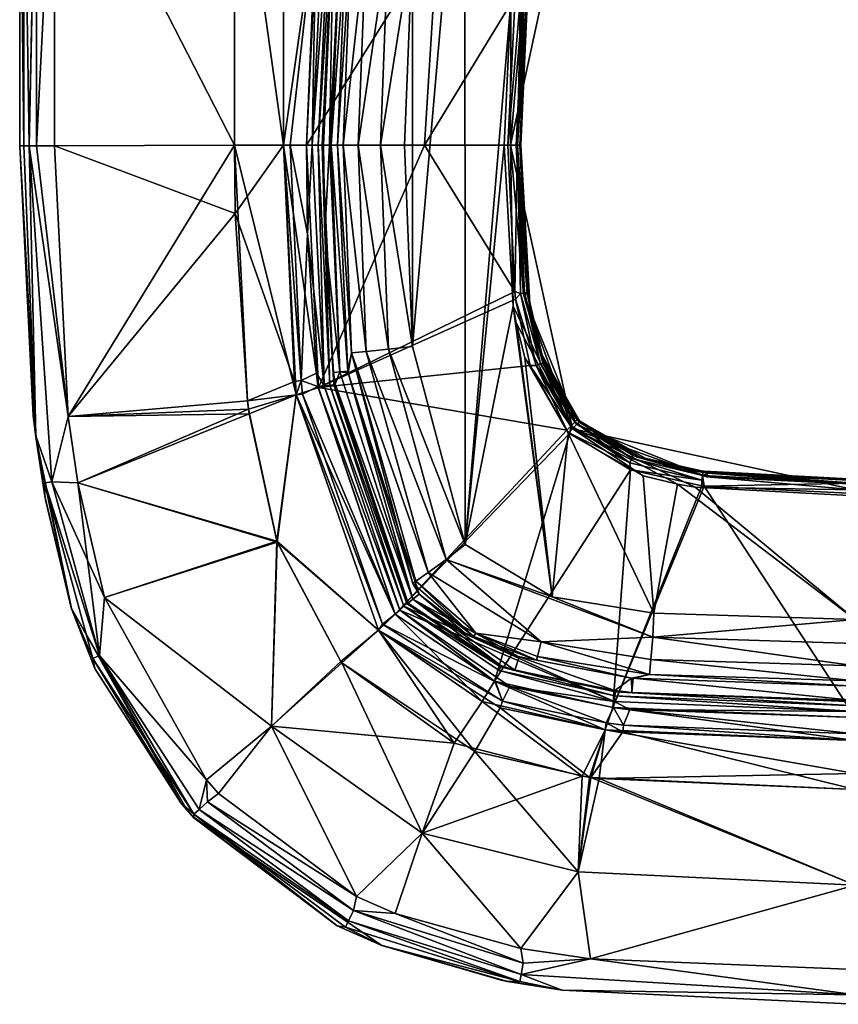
# Model space of a CAD drawing. Header units: centimetres. Extents: x 0.17 to 5.25, y -16.24 to -10.14.
# Tile 1 of 6: x 0.17 to 2.66, y -16.24 to -13.25. Entities that reach past the tile are written whole.
import ezdxf

# ---------------------------------------------------------------- set-up
doc = ezdxf.new("R2010")
doc.units = ezdxf.units.CM
doc.layers.get('0').update_dxf_attribs({"true_color": 0x5890e1})

msp = doc.modelspace()

# ---------------------------------------------------------------- meshes
at = {"color": 114, "true_color": 0x1bb158}
mesh = msp.add_polyface(dxfattribs=at)
corners = [(1.3015, -12.2085, 30.1098), (1.077, -12.8886, 30.1216), (0.9727, -12.5579, 30.1277), (1.3113, -12.1983, 31.9682), (0.9727, -12.5579, 31.9498), (1.1295, -12.5971, 31.9588), (1.1127, -12.8956, 30.1346), (1.0952, -12.8936, 30.1241), (1.3398, -12.2186, 30.1227), (1.3262, -12.2077, 30.1121), (1.3118, -12.1959, 30.1093), (1.3314, -12.1736, 30.1084), (1.3493, -12.2258, 30.1394), (1.3527, -12.2281, 30.1577), (1.3433, -12.2397, 30.1582), (1.1246, -12.897, 30.1511), (1.1288, -12.8973, 30.169), (1.1276, -12.9075, 30.169), (1.1242, -12.938, 30.1693), (1.0896, -13.6272, 30.1532), (1.0776, -13.6271, 30.1365), (1.0781, -12.8895, 31.956), (1.4409, -12.9934, 31.9128), (1.0424, -13.6273, 31.9539), (1.3623, -12.2547, 30.8533), (1.3785, -12.2658, 31.4151), (1.1683, -12.9345, 31.4152), (1.148, -12.9406, 30.8533), (1.1628, -12.9881, 31.4152), (1.1176, -13.6273, 30.8533), (1.1126, -13.6273, 30.7122), (1.3643, -13.0144, 31.6112), (1.267, -13.6275, 31.5976), (1.2912, -13.0075, 31.5976), (1.1992, -13.6274, 31.5542), (1.2238, -13.0011, 31.5542), (1.1535, -13.6274, 31.488), (1.1783, -12.9968, 31.488), (1.4087, -12.3289, 31.5542), (1.3713, -12.3026, 31.488), (1.1372, -13.6274, 31.4152), (1.3618, -12.2959, 31.4513), (1.4642, -12.3679, 31.5976)]
mesh.append_faces([[corners[k] for k in face] for face in [(0, 1, 2), (3, 4, 5), (6, 7, 8), (1, 0, 7), (7, 0, 9), (8, 7, 9), (0, 10, 9), (9, 10, 11), (12, 13, 14), (15, 14, 16), (17, 15, 16), (17, 18, 15), (15, 18, 19), (20, 6, 15), (8, 12, 6), (6, 12, 15), (15, 12, 14), (5, 21, 22), (22, 21, 23), (24, 25, 26), (27, 26, 28), (29, 27, 28), (27, 30, 18), (17, 27, 18), (17, 16, 27), (27, 16, 24), (26, 27, 24), (16, 14, 24), (31, 32, 33), (33, 34, 35), (35, 36, 37), (38, 37, 39), (37, 40, 28), (26, 37, 28), (26, 39, 37), (26, 41, 39), (26, 25, 41), (42, 33, 35), (38, 35, 37)]], dxfattribs={"color": 114})
mesh = msp.add_polyface(dxfattribs=at)
corners = [(1.7154, -13.1783, 31.6528), (1.7128, -13.178, 31.6433), (1.7637, -12.9657, 31.6528), (1.7294, -13.097, 31.662), (1.7205, -13.149, 31.662), (1.7137, -13.1988, 31.662), (1.7015, -13.1765, 31.6262), (1.7611, -12.9648, 31.6433), (1.6624, -13.6273, 31.6149), (1.8481, -12.7678, 31.6149), (1.6633, -13.1927, 31.6112), (1.6702, -13.1414, 31.6112), (1.6796, -13.0874, 31.6112), (1.7137, -13.1988, 31.718), (1.7205, -13.1488, 31.7179), (1.7294, -13.097, 31.7176), (1.7538, -12.9979, 31.662), (1.3646, -14.2395, 31.6112), (1.3643, -13.0144, 31.6112), (1.524, -12.4103, 31.6112), (1.1295, -12.5971, 31.9588), (1.4409, -12.9934, 31.9128), (1.6382, -12.5016, 31.9193), (1.4011, -13.6273, 31.9111), (1.6771, -13.1743, 31.7876), (1.6792, -13.1594, 31.7876), (1.7258, -12.9514, 31.7871), (1.8358, -12.7622, 31.7863), (1.6933, -13.1765, 31.7747), (1.7417, -12.9574, 31.7743), (1.7135, -13.1792, 31.7386), (1.7619, -12.9651, 31.7375), (1.7541, -12.9621, 31.7573), (1.7057, -13.1781, 31.7581), (1.2912, -13.0075, 31.5976), (1.4642, -12.3679, 31.5976), (1.7868, -12.2496, 31.6112), (1.7102, -12.9674, 31.6112), (1.7054, -12.9829, 31.6112)]
mesh.append_faces([[corners[k] for k in face] for face in [(0, 1, 2), (3, 0, 2), (3, 4, 0), (0, 4, 5), (1, 0, 5), (6, 7, 1), (6, 8, 9), (8, 10, 9), (9, 10, 11), (12, 9, 11), (13, 5, 4), (14, 4, 15), (14, 13, 4), (4, 3, 15), (15, 3, 16), (20, 21, 22), (23, 24, 21), (24, 25, 21), (21, 25, 26), (22, 26, 27), (22, 21, 26), (25, 28, 29), (30, 13, 14), (15, 30, 14), (15, 31, 30), (26, 25, 29), (25, 24, 28), (29, 28, 32), (32, 28, 33), (31, 33, 30), (31, 32, 33), (19, 34, 35), (19, 18, 34)]], dxfattribs={"color": 114})
mesh.append_faces([[corners[k] for k in face] for face in [(36, 10, 19)]], dxfattribs={"vtx0": -1, "vtx1": -1, "color": 114})
mesh.append_faces([[corners[k] for k in face] for face in [(17, 18, 19), (36, 37, 38), (36, 38, 12), (36, 12, 11), (36, 11, 10)]], dxfattribs={"vtx0": -1, "vtx2": -1, "color": 114})
mesh = msp.add_polyface(dxfattribs=at)
corners = [(0.9927, -13.6273, 30.1265), (1.072, -12.9327, 30.1219), (1.0424, -13.6273, 30.1235), (1.0424, -13.6273, 31.9539), (1.0781, -12.8895, 31.956), (0.9727, -13.6273, 31.9498), (1.0599, -13.6272, 30.1262), (1.0458, -13.8973, 30.1239), (1.0959, -14.359, 30.128), (1.0776, -13.6271, 30.1365), (1.0896, -13.6272, 30.1532), (1.1133, -14.3573, 30.1384), (1.1251, -14.3561, 30.1551), (1.0938, -13.6273, 30.1716), (1.0978, -13.8958, 30.172), (1.1246, -12.897, 30.1511), (1.1127, -12.8956, 30.1346), (1.1242, -12.938, 30.1693), (1.0785, -14.364, 31.9522), (1.4011, -13.6273, 31.9111), (1.4409, -12.9934, 31.9128), (1.6754, -14.0729, 31.7874), (1.1126, -13.6273, 30.7122), (1.1438, -14.317, 30.7122), (1.1176, -13.6273, 30.8533), (1.1682, -14.3143, 31.4152), (1.1372, -13.6274, 31.4152), (1.1628, -12.9881, 31.4152), (1.148, -12.9406, 30.8533), (1.3403, -13.6276, 31.6112), (1.267, -13.6275, 31.5976), (1.3643, -13.0144, 31.6112), (1.1992, -13.6274, 31.5542), (1.2912, -13.0075, 31.5976), (1.1535, -13.6274, 31.488), (1.2238, -13.0011, 31.5542), (1.1783, -12.9968, 31.488), (1.1788, -14.2589, 31.488), (1.3646, -14.2395, 31.6112), (1.2917, -14.2479, 31.5976), (1.2242, -14.2544, 31.5542), (1.5253, -14.8418, 31.6112), (1.524, -12.4103, 31.6112)]
mesh.append_faces([[corners[k] for k in face] for face in [(0, 1, 2), (3, 4, 5), (6, 7, 2), (6, 8, 7), (6, 9, 8), (9, 10, 11), (11, 10, 12), (13, 14, 10), (10, 14, 12), (2, 1, 6), (9, 15, 10), (9, 6, 16), (17, 13, 10), (5, 18, 3), (19, 20, 3), (18, 21, 19), (3, 18, 19), (2, 7, 0), (13, 22, 14), (14, 22, 23), (22, 24, 23), (23, 24, 25), (24, 26, 25), (24, 27, 26), (24, 22, 28), (22, 13, 17), (29, 30, 31), (30, 32, 33), (32, 34, 35), (34, 26, 36), (25, 26, 37), (29, 38, 30), (30, 38, 39), (32, 39, 40), (34, 40, 37), (26, 34, 37), (32, 30, 39), (32, 40, 34)]], dxfattribs={"color": 114})
mesh.append_faces([[corners[k] for k in face] for face in [(41, 38, 42)]], dxfattribs={"vtx1": -1, "vtx2": -1, "color": 114})
mesh.append_faces([[corners[k] for k in face] for face in [(38, 29, 31)]], dxfattribs={"vtx2": -1, "color": 114})
mesh = msp.add_polyface(dxfattribs=at)
corners = [(1.6945, -13.6273, 31.662), (1.6909, -13.6273, 31.6433), (1.7137, -13.1988, 31.662), (1.7128, -13.178, 31.6433), (1.6797, -13.6273, 31.6262), (1.7015, -13.1765, 31.6262), (1.6624, -13.6273, 31.6149), (1.6437, -13.6273, 31.6112), (1.6633, -13.1927, 31.6112), (1.7158, -14.0792, 31.6528), (1.7132, -14.0796, 31.6433), (1.7211, -14.1094, 31.662), (1.6709, -14.1173, 31.6112), (1.8511, -14.4896, 31.6149), (1.7019, -14.081, 31.6262), (1.6945, -13.6273, 31.7178), (1.6945, -13.6283, 31.7178), (1.7137, -14.0554, 31.7174), (1.7211, -14.1099, 31.7171), (1.7137, -13.1988, 31.718), (1.4011, -13.6273, 31.9111), (1.655, -13.6273, 31.7875), (1.6771, -13.1743, 31.7876), (1.6754, -14.0729, 31.7874), (1.7055, -14.0762, 31.7577), (1.7135, -14.0751, 31.7378), (1.6839, -13.6278, 31.7578), (1.6926, -14.0781, 31.7747), (1.6783, -14.0953, 31.7874), (1.6933, -13.1765, 31.7747), (1.7135, -13.1792, 31.7386), (1.7057, -13.1781, 31.7581), (1.5253, -14.8418, 31.6112), (1.524, -12.4103, 31.6112)]
mesh.append_faces([[corners[k] for k in face] for face in [(0, 1, 2), (2, 1, 3), (1, 4, 3), (3, 4, 5), (4, 6, 5), (7, 8, 6), (9, 10, 1), (0, 9, 1), (0, 11, 9), (12, 6, 13), (12, 7, 6), (13, 6, 14), (1, 10, 4), (4, 10, 14), (6, 4, 14), (15, 16, 0), (0, 16, 17), (11, 17, 18), (11, 0, 17), (0, 2, 15), (15, 2, 19), (20, 21, 22), (23, 21, 20), (24, 25, 26), (27, 26, 23), (28, 27, 23), (25, 18, 17), (26, 17, 16), (26, 25, 17), (26, 21, 23), (27, 24, 26), (22, 21, 29), (16, 15, 26), (26, 15, 19), (30, 31, 26), (19, 30, 26), (21, 26, 29), (29, 26, 31)]], dxfattribs={"color": 114})
mesh.append_faces([[corners[k] for k in face] for face in [(32, 33, 8)]], dxfattribs={"vtx0": -1, "vtx1": -1, "vtx2": -1, "color": 114})
mesh.append_faces([[corners[k] for k in face] for face in [(32, 8, 7)]], dxfattribs={"vtx0": -1, "vtx2": -1, "color": 114})
mesh = msp.add_polyface(dxfattribs=at)
corners = [(0.9727, -12.5579, 30.1277), (1.077, -12.8886, 30.1216), (1.0767, -12.8915, 30.1216), (1.0754, -12.9017, 30.1217), (1.072, -12.9327, 30.1219), (0.9727, -13.6273, 30.1277), (0.9727, -13.6273, 31.9498), (1.0781, -12.8895, 31.956), (0.9727, -12.5579, 31.9498), (1.1295, -12.5971, 31.9588), (1.0599, -13.6272, 30.1262), (1.0952, -12.8936, 30.1241), (1.1127, -12.8956, 30.1346), (0.2761, -13.6291, 31.6998), (0.2761, -12.5588, 31.6998), (0.2212, -13.6291, 31.663), (0.2212, -12.5591, 31.6629), (0.1992, -13.6291, 31.6362), (0.1832, -12.5585, 31.6055), (0.1832, -13.6291, 31.6057), (0.1705, -12.5579, 31.5407), (0.1705, -13.6291, 31.5407), (0.1705, -12.5579, 31.1911), (0.1705, -13.6294, 31.1911), (0.8237, -12.558, 31.9182), (0.8237, -13.6275, 31.9181), (0.1705, -12.5579, 30.8863), (0.1705, -13.6294, 30.8863), (0.8237, -12.558, 30.1593), (0.8237, -13.6275, 30.1594), (0.2761, -12.5588, 30.3776), (0.2761, -13.6291, 30.3776), (0.1705, -13.6291, 30.5367), (0.1705, -12.5579, 30.5367), (0.1832, -13.6291, 30.4718), (0.1833, -12.5585, 30.4717), (0.1834, -12.5585, 30.4713), (0.1992, -13.6291, 30.4412), (0.2209, -12.5591, 30.4149), (0.2212, -13.6291, 30.4145), (0.2212, -12.5591, 30.4146)]
mesh.append_faces([[corners[k] for k in face] for face in [(0, 1, 2), (3, 0, 2), (3, 4, 0), (0, 4, 5), (6, 7, 8), (8, 7, 9), (10, 4, 11), (4, 3, 11), (11, 3, 2), (1, 11, 2), (12, 10, 11), (13, 14, 15), (15, 14, 16), (17, 16, 18), (19, 18, 20), (21, 19, 20), (19, 17, 18), (20, 22, 21), (21, 22, 23), (24, 14, 25), (25, 14, 13), (8, 24, 6), (6, 24, 25), (22, 26, 23), (23, 26, 27), (0, 5, 28), (28, 5, 29), (28, 29, 30), (30, 29, 31), (32, 33, 34), (34, 33, 35), (36, 34, 35), (36, 37, 34), (36, 38, 37), (39, 38, 40), (30, 39, 40), (30, 31, 39), (32, 27, 26), (33, 32, 26)]], dxfattribs={"color": 114})
mesh = msp.add_polyface(dxfattribs=at)
corners = [(0.9727, -13.6273, 30.1277), (1.072, -12.9327, 30.1219), (0.9927, -13.6273, 30.1265), (1.026, -14.3434, 30.1276), (1.006, -14.3458, 30.1285), (0.1705, -13.6294, 31.1911), (0.2117, -14.4503, 31.1911), (0.1705, -13.6294, 31.5407), (0.2761, -13.6291, 31.6998), (0.2212, -13.6292, 31.663), (0.3181, -14.453, 31.6999), (0.1992, -13.6292, 31.6362), (0.1832, -13.6293, 31.6057), (0.2192, -14.5112, 31.5408), (0.2212, -13.6291, 31.663), (0.1992, -13.6291, 31.6362), (0.1832, -13.6291, 31.6057), (0.1705, -13.6291, 31.5407), (0.2212, -12.5591, 31.6629), (0.8237, -13.6275, 31.9181), (0.9727, -13.6273, 31.9498), (1.0108, -14.3866, 31.9489), (0.1705, -13.6294, 30.8863), (0.8237, -13.6275, 30.1594), (0.8256, -13.835, 30.1594), (0.2761, -13.6291, 30.3776), (0.3181, -14.453, 30.3775), (0.1705, -13.6294, 30.5367), (0.1832, -13.6293, 30.4718), (0.2192, -14.5112, 30.5366), (0.1992, -13.6292, 30.4412), (0.2212, -13.6292, 30.4145), (0.1705, -13.6291, 30.5367), (0.1832, -13.6291, 30.4718), (0.1992, -13.6291, 30.4412), (0.2212, -13.6291, 30.4145), (0.2209, -12.5591, 30.4149), (0.2117, -14.4503, 30.8863), (1.0458, -13.8973, 30.1239)]
mesh.append_faces([[corners[k] for k in face] for face in [(0, 1, 2), (0, 3, 4), (0, 2, 3), (5, 6, 7), (8, 9, 10), (10, 9, 11), (11, 12, 13), (13, 12, 7), (9, 8, 14), (15, 9, 14), (15, 11, 9), (15, 16, 11), (11, 16, 12), (12, 16, 17), (7, 12, 17), (15, 14, 18), (7, 17, 5), (19, 8, 10), (20, 19, 21), (23, 0, 24), (24, 0, 4), (25, 23, 24), (26, 25, 24), (27, 28, 29), (29, 28, 30), (30, 31, 26), (26, 31, 25), (27, 32, 28), (28, 32, 33), (34, 28, 33), (34, 30, 28), (34, 31, 30), (34, 35, 31), (31, 35, 25), (34, 36, 35), (27, 22, 32), (37, 22, 27), (2, 38, 3)]], dxfattribs={"color": 114})
mesh.append_faces([[corners[k] for k in face] for face in [(22, 6, 5)]], dxfattribs={"vtx0": -1, "color": 114})
mesh = msp.add_polyface(dxfattribs=at)
corners = [(0.1705, -13.6294, 31.5407), (0.2117, -14.4503, 31.1911), (0.2198, -14.5155, 31.3772), (0.2192, -14.5112, 31.5408), (0.2468, -14.6946, 31.5407), (0.2488, -14.7055, 31.1911), (0.3278, -15.0358, 31.3772), (0.2686, -14.6507, 31.6362), (0.1992, -13.6292, 31.6362), (0.2472, -14.6541, 31.5896), (0.3469, -14.6538, 31.6998), (0.3181, -14.453, 31.6999), (0.8627, -14.4044, 31.918), (0.8659, -14.4299, 31.918), (0.8237, -13.6275, 31.9181), (0.9535, -14.835, 31.9182), (1.0108, -14.3866, 31.9489), (0.2117, -14.4503, 30.8863), (0.868, -14.4445, 30.1595), (0.8627, -14.4044, 30.1595), (1.0108, -14.3866, 30.1286), (0.8256, -13.835, 30.1594), (1.006, -14.3458, 30.1285), (0.3181, -14.453, 30.3775), (0.3469, -14.6538, 30.3776), (0.9519, -14.8319, 30.1595), (0.2686, -14.6507, 30.4412), (0.1992, -13.6292, 30.4412), (0.4284, -15.0029, 30.3777), (0.2472, -14.6541, 30.4878), (0.2468, -14.6946, 30.5367), (0.2192, -14.5112, 30.5366), (0.2488, -14.7055, 30.8863), (0.2198, -14.5155, 30.7003), (0.3278, -15.0358, 30.7003), (0.1705, -13.6294, 30.5367), (0.1705, -13.6294, 30.8863)]
mesh.append_faces([[corners[k] for k in face] for face in [(0, 1, 2), (3, 2, 4), (3, 0, 2), (1, 5, 2), (2, 5, 6), (4, 2, 6), (7, 8, 3), (9, 3, 4), (10, 11, 7), (7, 11, 8), (3, 9, 7), (12, 11, 13), (12, 14, 11), (11, 10, 13), (13, 10, 15), (16, 14, 12), (13, 16, 12), (13, 15, 16), (18, 19, 20), (19, 21, 22), (23, 21, 19), (18, 23, 19), (18, 24, 23), (18, 25, 24), (26, 27, 23), (24, 26, 23), (24, 28, 26), (29, 30, 31), (26, 31, 27), (26, 29, 31), (32, 33, 34), (32, 17, 33), (33, 17, 35), (31, 33, 35), (31, 30, 33), (33, 30, 34)]], dxfattribs={"color": 114})
mesh.append_faces([[corners[k] for k in face] for face in [(17, 5, 1)]], dxfattribs={"vtx0": -1, "color": 114})
mesh.append_faces([[corners[k] for k in face] for face in [(36, 17, 1), (17, 32, 5)]], dxfattribs={"vtx2": -1, "color": 114})
mesh = msp.add_polyface(dxfattribs=at)
corners = [(1.0773, -14.3608, 30.1252), (1.0959, -14.359, 30.128), (1.3258, -15.0409, 30.1305), (1.0726, -14.3203, 30.1251), (1.0458, -13.8973, 30.1239), (1.0776, -13.6271, 30.1365), (1.1133, -14.3573, 30.1384), (1.3473, -15.0213, 30.1577), (1.1251, -14.3561, 30.1551), (1.0978, -13.8958, 30.172), (1.125, -14.3191, 30.1733), (1.1292, -14.3543, 30.1735), (1.3518, -15.0201, 30.1761), (1.3387, -15.0293, 30.1411), (1.2731, -15.0839, 30.1292), (1.0108, -14.3866, 30.1286), (1.0308, -14.3842, 30.1277), (1.026, -14.3434, 30.1276), (1.006, -14.3458, 30.1285), (1.3125, -15.0536, 31.9499), (1.0785, -14.364, 31.9522), (1.0108, -14.3866, 31.9489), (0.9727, -13.6273, 31.9498), (1.6783, -14.0953, 31.7874), (1.6754, -14.0729, 31.7874), (1.8342, -14.4945, 31.7855), (0.8627, -14.4044, 30.1595), (0.868, -14.4445, 30.1595), (0.9519, -14.8319, 30.1595), (1.2611, -15.1019, 30.1299), (1.3119, -15.0533, 30.1276), (1.1438, -14.317, 30.7122), (1.1688, -14.3199, 31.4152), (1.1682, -14.3143, 31.4152), (1.3662, -15.0082, 30.7122), (1.3851, -14.9926, 31.4152), (1.1788, -14.2589, 31.488), (1.3658, -14.96, 31.4513), (1.3646, -14.2395, 31.6112), (1.5253, -14.8418, 31.6112), (1.2917, -14.2479, 31.5976), (1.4674, -14.8869, 31.5976), (1.2242, -14.2544, 31.5542), (1.4124, -14.9265, 31.5542), (1.3753, -14.9532, 31.488)]
mesh.append_faces([[corners[k] for k in face] for face in [(0, 1, 2), (0, 3, 1), (1, 3, 4), (1, 5, 6), (7, 6, 8), (8, 9, 10), (11, 8, 10), (11, 12, 8), (6, 13, 1), (14, 15, 16), (16, 15, 17), (17, 15, 18), (19, 20, 21), (21, 20, 22), (23, 24, 20), (20, 19, 25), (26, 18, 15), (27, 15, 28), (15, 29, 28), (17, 4, 3), (0, 17, 3), (0, 16, 17), (0, 30, 16), (10, 31, 11), (10, 9, 31), (32, 31, 33), (32, 34, 31), (32, 35, 34), (31, 34, 11), (32, 36, 37), (38, 39, 40), (40, 39, 41), (42, 41, 43), (36, 43, 44), (37, 36, 44), (35, 32, 37), (32, 33, 36), (42, 43, 36), (40, 41, 42)]], dxfattribs={"color": 114})
mesh = msp.add_polyface(dxfattribs=at)
corners = [(1.7649, -14.2919, 31.6528), (1.7624, -14.2928, 31.6433), (1.7132, -14.0796, 31.6433), (1.7158, -14.0792, 31.6528), (1.7211, -14.1094, 31.662), (1.7294, -14.1574, 31.662), (1.7546, -14.2592, 31.662), (1.8723, -14.4655, 31.662), (1.8731, -14.4674, 31.6528), (1.8511, -14.4896, 31.6149), (1.7062, -14.2744, 31.6112), (1.6796, -14.1672, 31.6112), (1.6709, -14.1173, 31.6112), (1.8633, -14.4773, 31.6262), (1.7019, -14.081, 31.6262), (1.7294, -14.1574, 31.7167), (1.7211, -14.1099, 31.7171), (1.7549, -14.26, 31.7154), (1.7584, -14.2708, 31.7152), (1.8672, -14.4603, 31.7116), (1.0785, -14.364, 31.9522), (1.8342, -14.4945, 31.7855), (1.722, -14.297, 31.7867), (1.6783, -14.0953, 31.7874), (1.7406, -14.2975, 31.7741), (1.7618, -14.2892, 31.7362), (1.7135, -14.0751, 31.7378), (1.6926, -14.0781, 31.7747), (1.7536, -14.2924, 31.7567), (1.7055, -14.0762, 31.7577), (1.8652, -14.4626, 31.734), (1.8582, -14.4695, 31.7555), (1.5253, -14.8418, 31.6112), (1.6437, -13.6273, 31.6112)]
mesh.append_faces([[corners[k] for k in face] for face in [(0, 1, 2), (3, 4, 5), (0, 5, 6), (7, 0, 6), (7, 8, 0), (9, 10, 11), (12, 9, 11), (13, 14, 1), (2, 3, 0), (0, 3, 5), (0, 8, 1), (14, 13, 9), (2, 1, 14), (15, 4, 16), (15, 5, 4), (15, 6, 5), (15, 17, 6), (6, 17, 18), (7, 18, 19), (7, 6, 18), (20, 21, 22), (23, 20, 22), (21, 24, 22), (25, 19, 18), (17, 25, 18), (17, 15, 25), (25, 15, 26), (23, 24, 27), (23, 22, 24), (15, 16, 26), (27, 24, 28), (29, 28, 25), (26, 29, 25), (30, 28, 31), (30, 25, 28), (30, 19, 25), (28, 29, 27), (31, 28, 24)]], dxfattribs={"color": 114})
mesh.append_faces([[corners[k] for k in face] for face in [(32, 33, 12)]], dxfattribs={"vtx0": -1, "vtx2": -1, "color": 114})
mesh = msp.add_polyface(dxfattribs=at)
corners = [(2.0812, -14.5838, 31.662), (2.049, -14.574, 31.6528), (1.8735, -14.4666, 31.662), (2.2597, -14.6361, 31.6262), (1.8511, -14.4896, 31.6149), (1.8633, -14.4773, 31.6262), (2.0481, -14.5766, 31.6433), (1.8712, -14.4693, 31.6433), (1.8731, -14.4674, 31.6528), (1.7624, -14.2928, 31.6433), (1.8723, -14.4655, 31.662), (2.2246, -14.6674, 31.6112), (2.1706, -14.6582, 31.6112), (2.0661, -14.6324, 31.6112), (1.838, -14.5028, 31.6112), (1.7062, -14.2744, 31.6112), (1.8723, -14.4655, 31.7115), (1.8672, -14.4603, 31.7116), (2.0541, -14.5749, 31.7128), (2.0807, -14.5837, 31.713), (1.3125, -15.0536, 31.9499), (1.8431, -14.5036, 31.7855), (1.8342, -14.4945, 31.7855), (2.0256, -14.5938, 31.7736), (2.0312, -14.5798, 31.7559), (1.8582, -14.4695, 31.7555), (1.8471, -14.4804, 31.7733), (1.7406, -14.2975, 31.7741), (2.0348, -14.571, 31.7347), (2.1802, -14.6083, 31.7139), (1.8652, -14.4626, 31.734), (2.0278, -14.6144, 31.786), (2.0986, -15.0506, 31.6112), (1.789, -15.0005, 31.6112), (1.5253, -14.8418, 31.6112), (1.6709, -14.1173, 31.6112), (1.6796, -14.1672, 31.6112)]
mesh.append_faces([[corners[k] for k in face] for face in [(0, 1, 2), (3, 4, 5), (6, 5, 7), (8, 7, 9), (10, 2, 8), (8, 2, 1), (3, 5, 6), (11, 12, 4), (4, 12, 13), (14, 4, 13), (14, 15, 4), (7, 5, 9), (7, 8, 6), (6, 8, 1), (16, 10, 17), (16, 2, 10), (16, 18, 2), (2, 18, 0), (0, 18, 19), (20, 21, 22), (23, 24, 25), (26, 25, 27), (22, 26, 27), (22, 21, 26), (26, 21, 23), (25, 26, 23), (19, 28, 29), (19, 18, 28), (28, 18, 16), (30, 16, 17), (21, 31, 23), (30, 28, 16), (30, 24, 28), (30, 25, 24)]], dxfattribs={"color": 114})
mesh.append_faces([[corners[k] for k in face] for face in [(32, 14, 13), (33, 35, 36), (33, 36, 15), (33, 15, 14)]], dxfattribs={"vtx0": -1, "vtx2": -1, "color": 114})
mesh.append_faces([[corners[k] for k in face] for face in [(33, 34, 35)]], dxfattribs={"vtx1": -1, "vtx2": -1, "color": 114})
mesh = msp.add_polyface(dxfattribs=at)
corners = [(1.6166, -15.2589, 30.1274), (1.6155, -15.2584, 30.1274), (1.3258, -15.0409, 30.1305), (1.3119, -15.0533, 30.1276), (1.0773, -14.3608, 30.1252), (1.3387, -15.0293, 30.1411), (1.1133, -14.3573, 30.1384), (1.3473, -15.0213, 30.1577), (1.6319, -15.2135, 30.1575), (1.3518, -15.0201, 30.1761), (1.1251, -14.3561, 30.1551), (1.0959, -14.359, 30.128), (1.2611, -15.1019, 30.1299), (1.6379, -15.3183, 30.129), (1.6315, -15.3379, 30.1297), (1.2731, -15.0839, 30.1292), (1.0108, -14.3866, 30.1286), (1.4909, -15.4454, 31.918), (1.1498, -15.2018, 31.9178), (0.9356, -15.3945, 31.8056), (1.1464, -15.1977, 31.9178), (0.9535, -14.835, 31.9182), (1.577, -15.3188, 31.9476), (1.6144, -15.2576, 31.9501), (1.3125, -15.0536, 31.9499), (1.2611, -15.1019, 31.9475), (1.0108, -14.3866, 31.9489), (0.9519, -14.8319, 30.1595), (1.1464, -15.1977, 30.1597), (1.1498, -15.2019, 30.1597), (1.5545, -15.4706, 30.1598), (0.9356, -15.3945, 30.2718), (1.3941, -15.7192, 30.2718), (1.0308, -14.3842, 30.1277), (1.3662, -15.0082, 30.7122), (1.3851, -14.9926, 31.4152), (1.5219, -15.1096, 31.4152), (1.6335, -15.2098, 30.1752), (1.1292, -14.3543, 30.1735), (1.3658, -14.96, 31.4513), (1.5516, -15.1212, 31.4513), (1.3753, -14.9532, 31.488), (1.5571, -15.1109, 31.488), (1.4124, -14.9265, 31.5542)]
mesh.append_faces([[corners[k] for k in face] for face in [(0, 1, 2), (2, 1, 3), (4, 2, 3), (5, 6, 7), (8, 7, 9), (7, 10, 9), (7, 8, 5), (5, 2, 11), (12, 13, 14), (12, 15, 13), (12, 16, 15), (17, 18, 19), (19, 18, 20), (21, 19, 20), (22, 23, 24), (25, 24, 26), (25, 22, 24), (26, 21, 25), (25, 21, 20), (18, 25, 20), (18, 17, 25), (25, 17, 22), (27, 12, 28), (28, 12, 29), (29, 12, 30), (30, 12, 14), (27, 28, 31), (31, 28, 29), (32, 31, 29), (33, 3, 15), (15, 3, 1), (13, 15, 1), (34, 35, 36), (37, 9, 34), (34, 9, 38), (35, 39, 40), (36, 35, 40), (39, 41, 40), (41, 42, 40), (41, 43, 42)]], dxfattribs={"color": 114})
mesh = msp.add_polyface(dxfattribs=at)
corners = [(2.2324, -14.6172, 31.662), (2.7105, -14.6433, 31.662), (2.2616, -14.6222, 31.6528), (2.1802, -14.6083, 31.662), (2.049, -14.574, 31.6528), (2.0812, -14.5838, 31.662), (2.2246, -14.6674, 31.6112), (1.8511, -14.4896, 31.6149), (2.7105, -14.6754, 31.6149), (2.7105, -14.6941, 31.6112), (2.2597, -14.6361, 31.6262), (2.7105, -14.6581, 31.6262), (2.0481, -14.5766, 31.6433), (2.2612, -14.625, 31.6433), (2.7105, -14.6468, 31.6433), (2.1802, -14.6083, 31.7139), (2.0807, -14.5837, 31.713), (2.2321, -14.6172, 31.7142), (2.2694, -14.6224, 31.7144), (2.7105, -14.6433, 31.7149), (3.1477, -14.6229, 31.7144), (2.7105, -14.6549, 31.7568), (2.7105, -14.6865, 31.7867), (2.7106, -14.6865, 31.7867), (2.2518, -14.6645, 31.7866), (2.2465, -14.6314, 31.7566), (2.2444, -14.6456, 31.7741), (2.0312, -14.5798, 31.7559), (2.2478, -14.6224, 31.7358), (2.0348, -14.571, 31.7347), (2.0256, -14.5938, 31.7736), (2.0278, -14.6144, 31.786), (2.244, -14.6635, 31.7865)]
mesh.append_faces([[corners[k] for k in face] for face in [(0, 1, 2), (3, 2, 4), (5, 3, 4), (6, 7, 8), (9, 6, 8), (8, 10, 11), (8, 7, 10), (12, 4, 13), (10, 13, 11), (10, 12, 13), (3, 0, 2), (4, 2, 13), (13, 2, 14), (11, 13, 14), (2, 1, 14), (15, 5, 16), (15, 3, 5), (15, 0, 3), (15, 17, 0), (0, 17, 18), (1, 18, 19), (1, 0, 18), (20, 1, 19), (21, 22, 23), (22, 21, 24), (24, 21, 25), (26, 25, 27), (19, 18, 21), (21, 18, 25), (25, 18, 28), (29, 28, 15), (18, 17, 28), (28, 17, 15), (30, 31, 26), (27, 30, 26), (31, 32, 26), (26, 32, 24), (25, 26, 24), (27, 25, 29), (25, 28, 29)]], dxfattribs={"color": 114})
mesh = msp.add_polyface(dxfattribs=at)
corners = [(1.6319, -15.2135, 30.1575), (1.98, -15.3018, 30.14), (1.6278, -15.2246, 30.1409), (1.3387, -15.0293, 30.1411), (1.9779, -15.3192, 30.1294), (1.3258, -15.0409, 30.1305), (1.6602, -15.2736, 30.1273), (1.6166, -15.2589, 30.1274), (1.6335, -15.2098, 30.1752), (1.3518, -15.0201, 30.1761), (1.6759, -15.2241, 30.1751), (1.9814, -15.2901, 30.1565), (1.6379, -15.3183, 30.129), (1.9504, -15.4049, 30.1293), (1.6315, -15.3379, 30.1297), (1.9739, -15.337, 31.9509), (1.6144, -15.2576, 31.9501), (1.9504, -15.4049, 31.9481), (1.577, -15.3188, 31.9476), (2.0278, -14.6144, 31.786), (1.8431, -14.5036, 31.7855), (1.3125, -15.0536, 31.9499), (1.6155, -15.2584, 30.1274), (1.9531, -15.3844, 30.1285), (1.9755, -15.3377, 30.1266), (1.6862, -15.1819, 31.4152), (1.3662, -15.0082, 30.7122), (1.5219, -15.1096, 31.4152), (1.6889, -15.1828, 31.4152), (1.9801, -15.2858, 30.1744), (1.5516, -15.1212, 31.4513), (1.5253, -14.8418, 31.6112), (1.789, -15.0005, 31.6112), (1.4674, -14.8869, 31.5976), (2.0951, -15.1239, 31.5976), (1.7446, -15.1819, 31.488), (2.0303, -15.248, 31.4152), (1.7416, -15.1933, 31.4513), (1.5571, -15.1109, 31.488), (1.4124, -14.9265, 31.5542), (1.7563, -15.1378, 31.5542), (2.085, -15.237, 31.488)]
mesh.append_faces([[corners[k] for k in face] for face in [(0, 1, 2), (3, 2, 4), (5, 4, 6), (7, 5, 6), (8, 0, 9), (8, 10, 0), (0, 10, 11), (1, 0, 11), (2, 1, 4), (3, 0, 2), (4, 5, 3), (12, 13, 14), (15, 16, 17), (17, 16, 18), (16, 19, 20), (21, 16, 20), (12, 22, 7), (6, 12, 7), (6, 23, 12), (6, 24, 23), (25, 26, 27), (25, 28, 26), (26, 28, 10), (8, 26, 10), (10, 28, 29), (27, 30, 25), (31, 32, 33), (33, 32, 34), (35, 36, 37), (38, 37, 30), (38, 39, 40), (35, 40, 41), (36, 28, 37), (37, 28, 25), (30, 37, 25), (37, 38, 35), (35, 38, 40), (34, 40, 33), (33, 40, 39)]], dxfattribs={"color": 114})
mesh = msp.add_polyface(dxfattribs=at)
corners = [(2.7106, -15.316, 30.1738), (2.7101, -15.3201, 30.1554), (2.0313, -15.2917, 30.1743), (1.9814, -15.2901, 30.1565), (1.9801, -15.2858, 30.1744), (1.6759, -15.2241, 30.1751), (2.7102, -15.332, 30.1389), (1.98, -15.3018, 30.14), (2.7103, -15.3496, 30.1283), (1.9779, -15.3192, 30.1294), (2.0257, -15.3435, 30.1265), (1.9755, -15.3377, 30.1266), (1.6602, -15.2736, 30.1273), (2.7106, -14.6865, 31.7867), (2.7105, -14.6865, 31.7867), (2.7107, -15.3674, 31.9518), (2.244, -14.6635, 31.7865), (1.9739, -15.337, 31.9509), (2.2518, -14.6645, 31.7866), (2.0278, -14.6144, 31.786), (1.6144, -15.2576, 31.9501), (1.6889, -15.1828, 31.4152), (2.0303, -15.248, 31.4152), (2.0358, -15.2485, 31.4152), (2.7106, -15.2726, 31.4152), (1.7563, -15.1378, 31.5542), (2.0951, -15.1239, 31.5976), (2.0891, -15.1915, 31.5542), (2.085, -15.237, 31.488), (2.7106, -15.2563, 31.488), (1.7446, -15.1819, 31.488), (1.789, -15.0005, 31.6112), (2.0986, -15.0506, 31.6112), (2.7104, -15.0696, 31.6112), (2.7105, -15.1428, 31.5976), (2.7105, -15.2107, 31.5542), (2.1706, -14.6582, 31.6112), (2.2246, -14.6674, 31.6112), (2.7105, -14.6941, 31.6112), (1.838, -14.5028, 31.6112), (2.0661, -14.6324, 31.6112)]
mesh.append_faces([[corners[k] for k in face] for face in [(0, 1, 2), (2, 1, 3), (4, 3, 5), (4, 2, 3), (1, 6, 3), (3, 6, 7), (6, 8, 7), (7, 8, 9), (8, 10, 9), (9, 10, 11), (12, 9, 11), (13, 14, 15), (16, 17, 18), (16, 19, 17), (17, 19, 20), (17, 15, 18), (18, 15, 14), (4, 21, 22), (2, 22, 23), (0, 23, 24), (0, 2, 23), (2, 4, 22), (25, 26, 27), (28, 27, 29), (24, 28, 29), (24, 23, 28), (28, 23, 22), (22, 30, 28), (31, 32, 26), (26, 32, 33), (34, 26, 33), (34, 35, 26), (26, 35, 27), (27, 35, 29), (25, 27, 28)]], dxfattribs={"color": 114})
mesh.append_faces([[corners[k] for k in face] for face in [(38, 33, 37), (32, 36, 33)]], dxfattribs={"vtx0": -1, "vtx1": -1, "color": 114})
mesh.append_faces([[corners[k] for k in face] for face in [(32, 40, 36)]], dxfattribs={"vtx0": -1, "vtx2": -1, "color": 114})
mesh.append_faces([[corners[k] for k in face] for face in [(36, 37, 33), (32, 31, 39)]], dxfattribs={"vtx1": -1, "vtx2": -1, "color": 114})
mesh = msp.add_polyface(dxfattribs=at)
corners = [(0.2468, -14.6946, 31.5407), (0.3278, -15.0358, 31.3772), (0.3273, -15.0342, 31.5405), (0.2488, -14.7055, 31.1911), (0.328, -15.0358, 31.1911), (0.6633, -15.6311, 31.3772), (0.3992, -15.2191, 31.5406), (0.2472, -14.6541, 31.5896), (0.3932, -15.1883, 31.5894), (0.6602, -15.6275, 31.541), (0.4131, -15.1796, 31.6361), (0.7383, -15.5569, 31.7), (0.4284, -15.0029, 31.6997), (0.3469, -14.6538, 31.6998), (0.2686, -14.6507, 31.6362), (0.6998, -15.662, 31.5897), (0.9535, -14.835, 31.9182), (0.9356, -15.3945, 31.8056), (0.2488, -14.7055, 30.8863), (0.3469, -14.6538, 30.3776), (0.9519, -14.8319, 30.1595), (0.4284, -15.0029, 30.3777), (0.9356, -15.3945, 30.2718), (0.7383, -15.5569, 30.3774), (0.2686, -14.6507, 30.4412), (0.4131, -15.1796, 30.4413), (0.2472, -14.6541, 30.4878), (0.3932, -15.1883, 30.4881), (0.3273, -15.0342, 30.5369), (0.3992, -15.2191, 30.5368), (0.2468, -14.6946, 30.5367), (0.6602, -15.6275, 30.5364), (0.6998, -15.662, 30.4877), (0.3278, -15.0358, 30.7003), (0.6633, -15.6311, 30.7003), (0.328, -15.0358, 30.8863), (0.6797, -15.6497, 30.8863)]
mesh.append_faces([[corners[k] for k in face] for face in [(0, 1, 2), (3, 4, 1), (1, 4, 5), (6, 1, 5), (6, 2, 1), (2, 7, 0), (2, 8, 7), (2, 6, 8), (8, 6, 9), (10, 11, 12), (13, 10, 12), (13, 14, 10), (14, 7, 10), (10, 7, 8), (15, 10, 8), (16, 13, 12), (17, 12, 11), (16, 12, 17), (19, 20, 21), (21, 20, 22), (23, 21, 22), (24, 21, 25), (26, 25, 27), (28, 27, 29), (28, 26, 27), (28, 30, 26), (24, 25, 26), (27, 31, 29), (27, 25, 32), (21, 23, 25), (33, 34, 35), (18, 33, 35), (33, 30, 28), (29, 33, 28), (29, 34, 33), (36, 35, 34)]], dxfattribs={"color": 114})
mesh.append_faces([[corners[k] for k in face] for face in [(18, 4, 3)]], dxfattribs={"vtx0": -1, "color": 114})
mesh.append_faces([[corners[k] for k in face] for face in [(4, 35, 36), (18, 35, 4)]], dxfattribs={"vtx2": -1, "color": 114})
mesh = msp.add_polyface(dxfattribs=at)
corners = [(0.3992, -15.2191, 31.5406), (0.6633, -15.6311, 31.3772), (0.6602, -15.6275, 31.541), (0.328, -15.0358, 31.1911), (0.6797, -15.6497, 31.1911), (0.6976, -15.6697, 31.1911), (0.7003, -15.673, 31.541), (1.1352, -16.0007, 31.5407), (0.6998, -15.662, 31.5897), (0.7159, -15.6475, 31.6363), (0.7415, -15.6243, 31.6745), (0.7383, -15.5569, 31.7), (1.194, -15.912, 31.6999), (0.7748, -15.5984, 31.7), (1.1849, -15.9545, 31.6744), (0.4131, -15.1796, 31.6361), (0.3932, -15.1883, 31.5894), (1.1701, -15.9857, 31.6362), (0.9356, -15.3945, 31.8056), (0.6797, -15.6497, 30.8863), (0.6976, -15.6697, 30.8863), (1.2712, -16.0607, 31.1911), (0.7383, -15.5569, 30.3774), (0.9356, -15.3945, 30.2718), (0.7748, -15.5984, 30.3774), (1.194, -15.912, 30.3775), (0.7415, -15.6243, 30.4029), (1.1352, -16.0007, 30.5367), (0.7003, -15.673, 30.5364), (0.6998, -15.662, 30.4877), (0.6602, -15.6275, 30.5364), (0.3932, -15.1883, 30.4881), (0.4131, -15.1796, 30.4413), (0.7159, -15.6475, 30.4411), (1.1701, -15.9857, 30.4412), (1.1849, -15.9545, 30.403), (0.3992, -15.2191, 30.5368), (0.6633, -15.6311, 30.7003)]
mesh.append_faces([[corners[k] for k in face] for face in [(0, 1, 2), (3, 4, 1), (1, 4, 5), (6, 5, 7), (6, 1, 5), (6, 2, 1), (8, 2, 6), (7, 8, 6), (9, 10, 11), (12, 13, 10), (10, 13, 11), (10, 9, 14), (11, 15, 9), (9, 15, 8), (8, 16, 2), (17, 9, 8), (13, 18, 11), (13, 12, 18), (22, 23, 24), (25, 24, 23), (24, 26, 22), (24, 25, 26), (27, 28, 29), (29, 28, 30), (31, 29, 30), (29, 32, 33), (34, 29, 33), (32, 22, 33), (33, 22, 26), (35, 33, 26), (36, 30, 37), (37, 28, 20), (19, 37, 20), (20, 28, 27), (30, 28, 37)]], dxfattribs={"color": 114})
mesh.append_faces([[corners[k] for k in face] for face in [(19, 5, 4), (3, 19, 4), (20, 21, 5)]], dxfattribs={"vtx0": -1, "color": 114})
mesh.append_faces([[corners[k] for k in face] for face in [(19, 20, 5)]], dxfattribs={"vtx2": -1, "color": 114})
mesh = msp.add_polyface(dxfattribs=at)
corners = [(0.6976, -15.6697, 31.1911), (1.2712, -16.0607, 31.1911), (1.1352, -16.0007, 31.5407), (1.2721, -16.0611, 31.5408), (1.6338, -16.1663, 31.1911), (1.1608, -16.0054, 31.5896), (0.6998, -15.662, 31.5897), (1.6911, -16.1701, 31.5896), (1.1701, -15.9857, 31.6362), (1.695, -16.1487, 31.6362), (1.3124, -15.9635, 31.6999), (1.1849, -15.9545, 31.6744), (1.7011, -16.1147, 31.6744), (1.194, -15.912, 31.6999), (0.7415, -15.6243, 31.6745), (0.7159, -15.6475, 31.6363), (0.9356, -15.3945, 31.8056), (1.3941, -15.7192, 31.8056), (1.4909, -15.4454, 31.918), (1.6942, -16.0705, 31.6999), (1.2712, -16.0607, 30.8863), (1.3941, -15.7192, 30.2718), (1.1498, -15.2019, 30.1597), (1.5545, -15.4706, 30.1598), (1.6942, -16.0705, 30.3775), (1.3124, -15.9635, 30.3775), (1.194, -15.912, 30.3775), (0.9356, -15.3945, 30.2718), (0.7415, -15.6243, 30.4029), (1.1849, -15.9545, 30.403), (0.7159, -15.6475, 30.4411), (1.1701, -15.9857, 30.4412), (0.6998, -15.662, 30.4877), (1.1608, -16.0054, 30.4878), (1.1352, -16.0007, 30.5367), (1.2721, -16.0611, 30.5366), (1.7011, -16.1147, 30.403), (1.6911, -16.1701, 30.4878), (1.695, -16.1487, 30.4412), (0.6976, -15.6697, 30.8863), (1.6338, -16.1663, 30.8863)]
mesh.append_faces([[corners[k] for k in face] for face in [(0, 1, 2), (2, 1, 3), (3, 1, 4), (2, 5, 6), (2, 3, 5), (5, 3, 7), (8, 7, 9), (10, 11, 12), (10, 13, 11), (11, 13, 14), (11, 15, 8), (9, 11, 8), (8, 6, 5), (7, 8, 5), (16, 13, 17), (18, 16, 17), (13, 10, 17), (17, 10, 19), (21, 22, 23), (21, 24, 25), (26, 21, 25), (26, 27, 21), (28, 26, 29), (30, 29, 31), (32, 31, 33), (34, 33, 35), (34, 32, 33), (26, 25, 29), (29, 25, 36), (31, 37, 33), (31, 38, 37), (31, 29, 38), (33, 37, 35), (39, 34, 20), (34, 35, 20), (20, 35, 40)]], dxfattribs={"color": 114})
mesh.append_faces([[corners[k] for k in face] for face in [(20, 4, 1)]], dxfattribs={"vtx0": -1, "color": 114})
mesh.append_faces([[corners[k] for k in face] for face in [(39, 20, 1), (20, 40, 4)]], dxfattribs={"vtx2": -1, "color": 114})
mesh = msp.add_polyface(dxfattribs=at)
corners = [(1.9531, -15.3844, 30.1285), (1.9504, -15.4049, 30.1293), (1.6379, -15.3183, 30.129), (1.6538, -16.1703, 31.5407), (1.6338, -16.1663, 31.1911), (1.8208, -16.1973, 31.1911), (1.8194, -16.197, 31.5407), (1.2721, -16.0611, 31.5408), (1.1849, -15.9545, 31.6744), (1.695, -16.1487, 31.6362), (1.7011, -16.1147, 31.6744), (1.3124, -15.9635, 31.6999), (1.6942, -16.0705, 31.6999), (1.6911, -16.1701, 31.5896), (1.9059, -16.1011, 31.6999), (1.4909, -15.4454, 31.918), (1.3941, -15.7192, 31.8056), (1.8802, -15.5462, 31.918), (1.8688, -15.8375, 31.8056), (1.9323, -15.5532, 31.918), (1.577, -15.3188, 31.9476), (1.9504, -15.4049, 31.9481), (1.9025, -15.55, 30.1598), (1.6315, -15.3379, 30.1297), (1.9072, -15.5506, 30.1598), (1.5545, -15.4706, 30.1598), (1.8688, -15.8375, 30.2718), (1.9059, -16.1011, 30.3775), (1.6942, -16.0705, 30.3775), (1.3941, -15.7192, 30.2718), (1.695, -16.1487, 30.4412), (1.7011, -16.1147, 30.403), (1.3124, -15.9635, 30.3775), (1.8194, -16.197, 30.5367), (1.6911, -16.1701, 30.4878), (1.1849, -15.9545, 30.403), (1.6538, -16.1703, 30.5367), (1.2721, -16.0611, 30.5366), (1.6338, -16.1663, 30.8863), (1.8208, -16.1973, 30.8863)]
mesh.append_faces([[corners[k] for k in face] for face in [(0, 1, 2), (3, 4, 5), (6, 3, 5), (3, 7, 4), (8, 9, 10), (11, 10, 12), (7, 3, 13), (13, 3, 6), (14, 10, 9), (14, 12, 10), (9, 13, 6), (15, 16, 17), (18, 12, 14), (19, 17, 18), (18, 17, 16), (12, 18, 16), (20, 15, 17), (21, 17, 19), (21, 20, 17), (22, 23, 1), (24, 22, 1), (22, 25, 23), (26, 25, 22), (24, 26, 22), (26, 27, 28), (28, 29, 26), (26, 29, 25), (30, 31, 27), (32, 28, 31), (31, 28, 27), (30, 33, 34), (30, 35, 31), (33, 36, 34), (34, 36, 37), (38, 37, 36), (39, 36, 33), (36, 39, 38)]], dxfattribs={"color": 114})
mesh.append_faces([[corners[k] for k in face] for face in [(38, 5, 4)]], dxfattribs={"vtx0": -1, "color": 114})
mesh.append_faces([[corners[k] for k in face] for face in [(38, 39, 5)]], dxfattribs={"vtx2": -1, "color": 114})
mesh = msp.add_polyface(dxfattribs=at)
corners = [(2.711, -15.3682, 30.1256), (2.0257, -15.3435, 30.1265), (2.7103, -15.3496, 30.1283), (2.0067, -15.3908, 30.1285), (2.7107, -15.4171, 30.1279), (2.7107, -15.4376, 30.1288), (2.0045, -15.4113, 30.1293), (1.9531, -15.3844, 30.1285), (1.9504, -15.4049, 30.1293), (1.8194, -16.197, 31.5407), (1.8208, -16.1973, 31.1911), (2.7105, -16.2398, 31.5408), (2.7105, -16.2398, 31.1911), (1.695, -16.1487, 31.6362), (2.7113, -16.211, 31.6362), (1.9059, -16.1011, 31.6999), (2.7105, -16.1342, 31.6999), (2.7108, -15.8771, 31.8056), (1.8688, -15.8375, 31.8056), (1.9323, -15.5532, 31.918), (2.7105, -15.5868, 31.9181), (1.9739, -15.337, 31.9509), (2.7107, -15.4376, 31.9487), (2.7107, -15.3674, 31.9518), (1.9504, -15.4049, 31.9481), (2.7105, -15.5384, 31.9334), (2.7105, -16.2398, 30.8863), (1.8208, -16.1973, 30.8863), (1.9072, -15.5506, 30.1598), (2.7105, -15.5868, 30.1594), (2.7102, -15.8771, 30.2718), (1.8688, -15.8375, 30.2718), (2.7105, -16.1342, 30.3775), (1.9059, -16.1011, 30.3775), (2.7113, -16.211, 30.4412), (2.7105, -16.2398, 30.5366), (1.8194, -16.197, 30.5367), (1.695, -16.1487, 30.4412), (1.9755, -15.3377, 30.1266)]
mesh.append_faces([[corners[k] for k in face] for face in [(0, 1, 2), (3, 4, 5), (6, 3, 5), (6, 7, 3), (6, 8, 7), (9, 10, 11), (10, 12, 11), (13, 9, 14), (15, 14, 16), (15, 13, 14), (9, 11, 14), (17, 15, 16), (17, 18, 15), (17, 19, 18), (17, 20, 19), (21, 22, 23), (21, 24, 22), (25, 19, 20), (25, 24, 19), (25, 22, 24), (28, 8, 6), (29, 6, 5), (29, 28, 6), (28, 30, 31), (28, 29, 30), (32, 33, 30), (30, 33, 31), (34, 33, 32), (35, 36, 34), (34, 36, 37), (33, 34, 37), (35, 27, 36), (35, 26, 27), (7, 38, 3), (3, 38, 1), (4, 1, 0), (4, 3, 1)]], dxfattribs={"color": 114})
mesh.append_faces([[corners[k] for k in face] for face in [(26, 10, 27)]], dxfattribs={"vtx0": -1, "color": 114})
mesh.append_faces([[corners[k] for k in face] for face in [(26, 12, 10)]], dxfattribs={"vtx2": -1, "color": 114})

doc.saveas('drawing.dxf')
